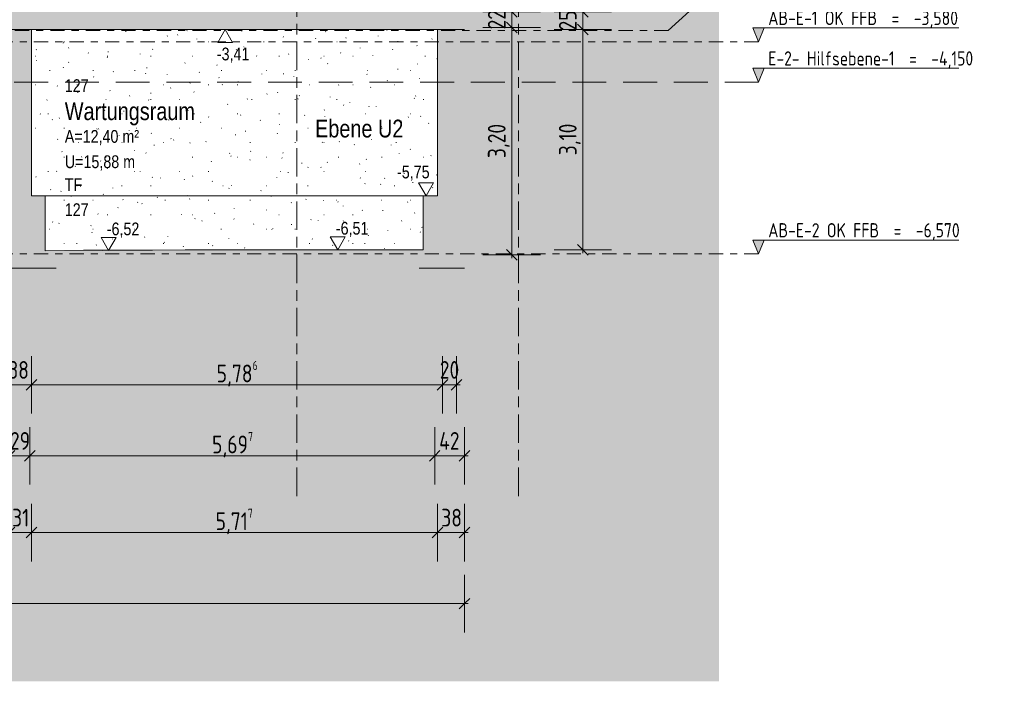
# Model space of a CAD drawing. Header units: metres. Extents: x -34 to 182, y -15 to 869.
# Tile 18 of 46: x 16 to 30, y -15 to -6. Entities that reach past the tile are written whole.
import ezdxf

# ---------------------------------------------------------------- set-up
doc = ezdxf.new("R2010")
doc.units = ezdxf.units.M
for name, pattern in [('_Ebene_', [0.4, 0.2, -0.1, 0, -0.1]), ('_Rasterlinie_', [0.75, 0.4, -0.1, 0.15, -0.1]), ('Abgebrochen', [0.714375, 0.47625, -0.238125])]:
    doc.linetypes.add(name, pattern=pattern)
for name, color, linetype, lineweight in [('A_Bem', 7, 'Continuous', 5), ('A_Bem-100', 7, 'Continuous', 5), ('A_Detailelemente', 7, 'Continuous', 9), ('A_Ebenen', 130, 'Continuous', 5), ('A_Geschossdecken', 7, 'Continuous', 5), ('A_Geschossdecken_Schraffur', 7, 'Continuous', 5), ('A_Hoehenkoten', 124, 'Continuous', 5), ('A_Notizen', 130, 'Continuous', 5), ('A_Raster', 128, 'Continuous', 5), ('A_Raum-Txt', 16, 'Continuous', 5), ('A_Wand', 244, 'Continuous', 5), ('A_Wand_Schraff', 1, 'Continuous', 5), ('A_Wände_Oberflächenschraffur', 244, 'Continuous', 5)]:
    doc.layers.add(name, color=color, linetype=linetype, lineweight=lineweight)
doc.styles.add('Arial', font='arial.ttf', dxfattribs={"width": 0.8, "height": 0.18})
doc.styles.add('Arial_B', font='txt', dxfattribs={"width": 0.8, "height": 0.25})
doc.styles.add('ISOCPEUR', font='isocpeur.ttf', dxfattribs={"width": 0.8, "height": 0.2})
doc.styles.add('ISOCPEUR_1', font='isocpeur.ttf', dxfattribs={"width": 0.8, "height": 0.25})
doc.dimstyles.new('BLB-Standard_2_5_Aussen', dxfattribs={"dimscale": 0.3048, "dimtxt": 0.248995, "dimasz": 0.492126, "dimexe": 1.32874, "dimexo": 0.0625, "dimgap": 0.032808, "dimtad": 1, "dimdec": 1, "dimlfac": 100, "dimrnd": 0.1, "dimdsep": 46, "dimtxsty": 'ISOCPEUR_1', "dimblk1": 'OBLIQUE', "dimblk2": 'OBLIQUE', "dimsah": 1, "dimcen": 0.09, "dimdle": 0.164042, "dimazin": 0, "dimtfac": 1, "dimtdec": 4, "dimtix": 1, "dimtmove": 0, "dimatfit": 3, "dimfxl": 1.32874, "dimfxlon": 1, "dimtvp": 1, "dimtolj": 1, "dimtzin": 0, "dimarcsym": 2})
doc.dimstyles.new('BLB-Standard_2_5_Aussen_1', dxfattribs={"dimscale": 0.3048, "dimtxt": 0.248995, "dimasz": 0.492126, "dimexe": 1.32874, "dimexo": 0.0625, "dimgap": 0.032808, "dimtad": 1, "dimrnd": 0.001, "dimzin": 0, "dimdsep": 46, "dimtxsty": 'ISOCPEUR_1', "dimblk1": 'OBLIQUE', "dimblk2": 'OBLIQUE', "dimsah": 1, "dimcen": 0.09, "dimdle": 0.164042, "dimazin": 0, "dimtfac": 1, "dimtdec": 4, "dimtix": 1, "dimtmove": 0, "dimatfit": 3, "dimfxl": 1.32874, "dimfxlon": 1, "dimtvp": 1, "dimtolj": 1, "dimtzin": 0, "dimarcsym": 2})
pattern_1 = [(0, (20.687, 18.796), (0.813, 0.203), [0.007, -0.603, 0.007, -0.603, -3.251]), (0, (20.687, 18.796), (0.813, 0.203), [-1.219, 0.007, -1.212, 0.007, -0.603, -1.422]), (0, (20.687, 18.796), (0.813, 0.203), [-3.048, 0.007, -0.4, 0.007, -1.009]), (120, (20.991, 18.897), (-0.5823032, 0.6025787), [0.007, -0.603, 0.007, -0.603, -3.251]), (120, (20.991, 18.897), (-0.5823032, 0.6025787), [-1.219, 0.007, -1.212, 0.007, -0.603, -1.422]), (120, (20.991, 18.897), (-0.5823032, 0.6025787), [-3.048, 0.007, -0.4, 0.007, -1.009]), (240, (21.093, 19.304), (-0.2306968, -0.8055787), [0.007, -0.603, 0.007, -0.603, -3.251]), (240, (21.093, 19.304), (-0.2306968, -0.8055787), [-1.219, 0.007, -1.212, 0.007, -0.603, -1.422]), (240, (21.093, 19.304), (-0.2306968, -0.8055787), [-3.048, 0.007, -0.4, 0.007, -1.009])]

# ---------------------------------------------------------------- blocks, each defined once
blk = doc.blocks.new('Ebene - Rohbau-1046864-B1')
at = {"layer": 'A_Ebenen'}
blk.add_hatch(color=256, dxfattribs=at).paths.add_polyline_path([(26.672, -2.599), (26.592, -2.795), (26.513, -2.599)], flags=0)
at = {"layer": 'A_Ebenen', "color": 170, "lineweight": 9}
for p, q in [((26.513, -2.599), (26.592, -2.795)), ((26.513, -2.599), (29.413, -2.599)), ((26.592, -2.795), (26.672, -2.599))]:
    blk.add_line(p, q, dxfattribs=at)
at = {"layer": 'A_Ebenen', "color": 251, "lineweight": 9}
for p, q in [((26.672, -2.599), (26.513, -2.599)), ((26.513, -2.599), (26.592, -2.795)), ((26.592, -2.795), (26.672, -2.599))]:
    blk.add_line(p, q, dxfattribs=at)
blk = doc.blocks.new('Höhenkoten - leer-6237472-B1')
at = {"layer": 'A_Hoehenkoten'}
for p, q in [((-24.774, -6.765), (-24.982, -6.765)), ((-24.878, -6.945), (-24.982, -6.765)), ((-24.878, -6.945), (-24.774, -6.765))]:
    blk.add_line(p, q, dxfattribs=at)
blk = doc.blocks.new('DIMBLOCK11-B1')
at = {"layer": 'A_Bem-100'}
for p, q in [((16.046, -11.804), (16.046, -12.614)), ((16.046, -12.209), (16.046, -11.804)), ((16.336, -11.804), (16.336, -12.614)), ((16.336, -12.209), (16.336, -11.804)), ((16.046, -12.209), (16.336, -12.209))]:
    blk.add_line(p, q, dxfattribs=at)
at = {"layer": 'A_Bem-100', "lineweight": 9}
for p, q in [((16.046, -12.209), (16.121, -12.134)), ((16.336, -12.209), (16.411, -12.134)), ((16.046, -12.209), (15.971, -12.284)), ((16.336, -12.209), (16.261, -12.284))]:
    blk.add_line(p, q, dxfattribs=at)
at = {"layer": 'A_Bem-100', "color": 0, "insert": (16.054, -11.873), "char_height": 0.25, "width": 0.32865, "attachment_point": 1, "line_spacing_factor": 1.149209, "style": 'ISOCPEUR_1'}
blk.add_mtext('29', dxfattribs=at)
blk = doc.blocks.new('_Oblique')
at = {"color": 0, "linetype": 'ByBlock', "lineweight": -2}
blk.add_line((-0.5, -0.5), (0.5, 0.5), dxfattribs=at)
blk = doc.blocks.new('DIMBLOCK12-B1')
at = {"layer": 'A_Bem-100'}
for p, q in [((16.336, -11.804), (16.336, -12.614)), ((16.336, -12.209), (16.336, -11.804)), ((22.033, -11.804), (22.033, -12.614)), ((22.033, -12.209), (22.033, -11.804)), ((16.336, -12.209), (22.033, -12.209))]:
    blk.add_line(p, q, dxfattribs=at)
at = {"layer": 'A_Bem-100', "lineweight": 9}
for p, q in [((16.336, -12.209), (16.411, -12.134)), ((22.033, -12.209), (22.108, -12.134)), ((16.336, -12.209), (16.261, -12.284)), ((22.033, -12.209), (21.958, -12.284))]:
    blk.add_line(p, q, dxfattribs=at)
at = {"layer": 'A_Bem-100', "color": 0, "insert": (18.899, -11.873), "char_height": 0.25, "width": 0.68419, "attachment_point": 1, "line_spacing_factor": 1.149209, "style": 'ISOCPEUR_1'}
blk.add_mtext('5,69\\A2\\H0.5x;\\S7^  ;\\H2x;', dxfattribs=at)
blk = doc.blocks.new('DIMBLOCK13-B1')
at = {"layer": 'A_Bem-100'}
for p, q in [((22.033, -11.804), (22.033, -12.614)), ((22.033, -12.209), (22.033, -11.804)), ((22.453, -11.804), (22.453, -12.614)), ((22.453, -12.209), (22.453, -11.804)), ((22.033, -12.209), (22.503, -12.209))]:
    blk.add_line(p, q, dxfattribs=at)
at = {"layer": 'A_Bem-100', "lineweight": 9}
for p, q in [((22.033, -12.209), (22.108, -12.134)), ((22.453, -12.209), (22.528, -12.134)), ((22.033, -12.209), (21.958, -12.284)), ((22.453, -12.209), (22.378, -12.284))]:
    blk.add_line(p, q, dxfattribs=at)
at = {"layer": 'A_Bem-100', "color": 0, "insert": (22.096, -11.873), "char_height": 0.25, "width": 0.35255, "attachment_point": 1, "line_spacing_factor": 1.149209, "style": 'ISOCPEUR_1'}
blk.add_mtext('42', dxfattribs=at)
blk = doc.blocks.new('DIMBLOCK28-B1')
at = {"layer": 'A_Bem-100'}
for p, q in [((15.976, -10.804), (15.976, -11.614)), ((15.976, -11.209), (15.976, -10.804)), ((16.356, -10.804), (16.356, -11.614)), ((16.356, -11.209), (16.356, -10.804)), ((15.976, -11.209), (16.356, -11.209))]:
    blk.add_line(p, q, dxfattribs=at)
at = {"layer": 'A_Bem-100', "lineweight": 9}
for p, q in [((15.976, -11.209), (15.901, -11.284)), ((15.976, -11.209), (16.051, -11.134)), ((16.356, -11.209), (16.281, -11.284)), ((16.356, -11.209), (16.431, -11.134))]:
    blk.add_line(p, q, dxfattribs=at)
at = {"layer": 'A_Bem-100', "color": 0, "insert": (16.029, -10.873), "char_height": 0.25, "width": 0.32865, "attachment_point": 1, "line_spacing_factor": 1.149209, "style": 'ISOCPEUR_1'}
blk.add_mtext('38', dxfattribs=at)
blk = doc.blocks.new('DIMBLOCK29-B1')
at = {"layer": 'A_Bem-100'}
for p, q in [((16.356, -10.804), (16.356, -11.614)), ((16.356, -11.209), (16.356, -10.804)), ((22.142, -10.804), (22.142, -11.614)), ((22.142, -11.209), (22.142, -10.804)), ((16.356, -11.209), (22.142, -11.209))]:
    blk.add_line(p, q, dxfattribs=at)
at = {"layer": 'A_Bem-100', "lineweight": 9}
for p, q in [((16.356, -11.209), (16.281, -11.284)), ((16.356, -11.209), (16.431, -11.134)), ((22.142, -11.209), (22.067, -11.284)), ((22.142, -11.209), (22.217, -11.134))]:
    blk.add_line(p, q, dxfattribs=at)
at = {"layer": 'A_Bem-100', "color": 0, "insert": (18.964, -10.873), "char_height": 0.25, "width": 0.68419, "attachment_point": 1, "line_spacing_factor": 1.149209, "style": 'ISOCPEUR_1'}
blk.add_mtext('5,78\\A2\\H0.5x;\\S6^  ;\\H2x;', dxfattribs=at)
blk = doc.blocks.new('DIMBLOCK30-B1')
at = {"layer": 'A_Bem-100'}
for p, q in [((22.142, -10.804), (22.142, -11.614)), ((22.142, -11.209), (22.142, -10.804)), ((22.342, -10.804), (22.342, -11.614)), ((22.342, -11.209), (22.342, -10.804)), ((22.142, -11.209), (22.392, -11.209))]:
    blk.add_line(p, q, dxfattribs=at)
at = {"layer": 'A_Bem-100', "lineweight": 9}
for p, q in [((22.142, -11.209), (22.067, -11.284)), ((22.142, -11.209), (22.217, -11.134)), ((22.342, -11.209), (22.267, -11.284)), ((22.342, -11.209), (22.417, -11.134))]:
    blk.add_line(p, q, dxfattribs=at)
at = {"layer": 'A_Bem-100', "color": 0, "insert": (22.105, -10.873), "char_height": 0.25, "width": 0.32865, "attachment_point": 1, "line_spacing_factor": 1.149209, "style": 'ISOCPEUR_1'}
blk.add_mtext('20', dxfattribs=at)
blk = doc.blocks.new('DIMBLOCK50-B1')
at = {"layer": 'A_Bem-100'}
for p, q in [((16.046, -12.885), (16.046, -13.695)), ((16.046, -13.29), (16.046, -12.885)), ((16.356, -12.885), (16.356, -13.695)), ((16.356, -13.29), (16.356, -12.885)), ((16.046, -13.29), (16.356, -13.29))]:
    blk.add_line(p, q, dxfattribs=at)
at = {"layer": 'A_Bem-100', "lineweight": 9}
for p, q in [((16.046, -13.29), (15.971, -13.365)), ((16.046, -13.29), (16.121, -13.215)), ((16.356, -13.29), (16.281, -13.365)), ((16.356, -13.29), (16.431, -13.215))]:
    blk.add_line(p, q, dxfattribs=at)
at = {"layer": 'A_Bem-100', "color": 0, "insert": (16.084, -12.954), "char_height": 0.25, "width": 0.28085, "attachment_point": 1, "line_spacing_factor": 1.149209, "style": 'ISOCPEUR_1'}
blk.add_mtext('31', dxfattribs=at)
blk = doc.blocks.new('DIMBLOCK51-B1')
at = {"layer": 'A_Bem-100'}
for p, q in [((16.356, -12.885), (16.356, -13.695)), ((16.356, -13.29), (16.356, -12.885)), ((22.073, -12.885), (22.073, -13.695)), ((22.073, -13.29), (22.073, -12.885)), ((16.356, -13.29), (22.073, -13.29))]:
    blk.add_line(p, q, dxfattribs=at)
at = {"layer": 'A_Bem-100', "lineweight": 9}
for p, q in [((16.356, -13.29), (16.281, -13.365)), ((16.356, -13.29), (16.431, -13.215)), ((22.073, -13.29), (21.998, -13.365)), ((22.073, -13.29), (22.148, -13.215))]:
    blk.add_line(p, q, dxfattribs=at)
at = {"layer": 'A_Bem-100', "color": 0, "insert": (18.949, -12.954), "char_height": 0.25, "width": 0.63639, "attachment_point": 1, "line_spacing_factor": 1.149209, "style": 'ISOCPEUR_1'}
blk.add_mtext('5,71\\A2\\H0.5x;\\S7^  ;\\H2x;', dxfattribs=at)
blk = doc.blocks.new('DIMBLOCK52-B1')
at = {"layer": 'A_Bem-100'}
for p, q in [((22.073, -12.885), (22.073, -13.695)), ((22.073, -13.29), (22.073, -12.885)), ((22.453, -12.885), (22.453, -13.695)), ((22.453, -13.29), (22.453, -12.885)), ((22.073, -13.29), (22.503, -13.29))]:
    blk.add_line(p, q, dxfattribs=at)
at = {"layer": 'A_Bem-100', "lineweight": 9}
for p, q in [((22.073, -13.29), (21.998, -13.365)), ((22.073, -13.29), (22.148, -13.215)), ((22.453, -13.29), (22.378, -13.365)), ((22.453, -13.29), (22.528, -13.215))]:
    blk.add_line(p, q, dxfattribs=at)
at = {"layer": 'A_Bem-100', "color": 0, "insert": (22.126, -12.954), "char_height": 0.25, "width": 0.32865, "attachment_point": 1, "line_spacing_factor": 1.149209, "style": 'ISOCPEUR_1'}
blk.add_mtext('38', dxfattribs=at)
blk = doc.blocks.new('DIMBLOCK53-B1')
at = {"layer": 'A_Bem-100'}
for p, q in [((22.713, -6.175), (23.523, -6.175)), ((23.118, -6.175), (22.713, -6.175)), ((23.118, -9.425), (23.118, -6.175)), ((22.713, -9.375), (23.523, -9.375)), ((23.118, -9.375), (22.713, -9.375))]:
    blk.add_line(p, q, dxfattribs=at)
at = {"layer": 'A_Bem-100', "lineweight": 9}
for p, q in [((23.118, -6.175), (23.043, -6.1)), ((23.118, -6.175), (23.193, -6.25)), ((23.118, -9.375), (23.043, -9.3)), ((23.118, -9.375), (23.193, -9.45))]:
    blk.add_line(p, q, dxfattribs=at)
at = {"layer": 'A_Bem-100', "color": 0, "insert": (22.782, -8.015), "char_height": 0.25, "width": 0.57664, "attachment_point": 1, "rotation": 90, "line_spacing_factor": 1.149209, "style": 'ISOCPEUR_1'}
blk.add_mtext('3,20', dxfattribs=at)
blk = doc.blocks.new('DIMBLOCK54-B1')
at = {"layer": 'A_Bem-100'}
for p, q in [((22.713, -5.955), (23.523, -5.955)), ((23.118, -5.955), (22.713, -5.955)), ((23.118, -6.175), (23.118, -5.955)), ((22.713, -6.175), (23.523, -6.175)), ((23.118, -6.175), (22.713, -6.175))]:
    blk.add_line(p, q, dxfattribs=at)
at = {"layer": 'A_Bem-100', "lineweight": 9}
for p, q in [((23.118, -5.955), (23.043, -5.88)), ((23.118, -5.955), (23.193, -6.03)), ((23.118, -6.175), (23.043, -6.1)), ((23.118, -6.175), (23.193, -6.25))]:
    blk.add_line(p, q, dxfattribs=at)
at = {"layer": 'A_Bem-100', "color": 0, "insert": (22.782, -6.202), "char_height": 0.25, "width": 0.32865, "attachment_point": 1, "rotation": 90, "line_spacing_factor": 1.149209, "style": 'ISOCPEUR_1'}
blk.add_mtext('22', dxfattribs=at)
blk = doc.blocks.new('DIMBLOCK61-B1')
at = {"layer": 'A_Bem-100'}
for p, q in [((23.713, -6.205), (24.523, -6.205)), ((24.118, -6.205), (23.713, -6.205)), ((24.118, -9.355), (24.118, -6.205)), ((23.713, -9.305), (24.523, -9.305)), ((24.118, -9.305), (23.713, -9.305))]:
    blk.add_line(p, q, dxfattribs=at)
at = {"layer": 'A_Bem-100', "lineweight": 9}
for p, q in [((24.118, -6.205), (24.043, -6.13)), ((24.118, -6.205), (24.193, -6.28)), ((24.118, -9.305), (24.043, -9.23)), ((24.118, -9.305), (24.193, -9.38))]:
    blk.add_line(p, q, dxfattribs=at)
at = {"layer": 'A_Bem-100', "color": 0, "insert": (23.782, -7.975), "char_height": 0.25, "width": 0.52883, "attachment_point": 1, "rotation": 90, "line_spacing_factor": 1.149209, "style": 'ISOCPEUR_1'}
blk.add_mtext('3,10', dxfattribs=at)
blk = doc.blocks.new('DIMBLOCK62-B1')
at = {"layer": 'A_Bem-100'}
for p, q in [((23.713, -5.955), (24.523, -5.955)), ((24.118, -5.955), (23.713, -5.955)), ((24.118, -6.205), (24.118, -5.955)), ((23.713, -6.205), (24.523, -6.205)), ((24.118, -6.205), (23.713, -6.205))]:
    blk.add_line(p, q, dxfattribs=at)
at = {"layer": 'A_Bem-100', "lineweight": 9}
for p, q in [((24.118, -5.955), (24.043, -5.88)), ((24.118, -5.955), (24.193, -6.03)), ((24.118, -6.205), (24.043, -6.13)), ((24.118, -6.205), (24.193, -6.28))]:
    blk.add_line(p, q, dxfattribs=at)
at = {"layer": 'A_Bem-100', "color": 0, "insert": (23.782, -6.217), "char_height": 0.25, "width": 0.32865, "attachment_point": 1, "rotation": 90, "line_spacing_factor": 1.149209, "style": 'ISOCPEUR_1'}
blk.add_mtext('25', dxfattribs=at)
blk = doc.blocks.new('DIMBLOCK82-B1')
at = {"layer": 'A_Bem-100'}
for p, q in [((-26.693, -13.885), (-26.693, -14.695)), ((-26.693, -14.29), (-26.693, -13.885)), ((22.453, -13.885), (22.453, -14.695)), ((22.453, -14.29), (22.453, -13.885)), ((-26.743, -14.29), (22.503, -14.29))]:
    blk.add_line(p, q, dxfattribs=at)
at = {"layer": 'A_Bem-100', "lineweight": 9}
for p, q in [((-26.693, -14.29), (-26.618, -14.215)), ((22.453, -14.29), (22.528, -14.215)), ((-26.693, -14.29), (-26.768, -14.365)), ((22.453, -14.29), (22.378, -14.365))]:
    blk.add_line(p, q, dxfattribs=at)
at = {"layer": 'A_Bem-100', "color": 0, "insert": (-2.474, -13.954), "char_height": 0.25, "width": 0.84852, "attachment_point": 1, "line_spacing_factor": 1.149209, "style": 'ISOCPEUR_1'}
blk.add_mtext('49,14\\A2\\H0.5x;\\S6^  ;\\H2x;', dxfattribs=at)

msp = doc.modelspace()

# ---------------------------------------------------------------- hatches: boundary and pattern name
at = {"layer": 'A_Detailelemente'}
msp.add_hatch(color=254, dxfattribs=at).paths.add_polyline_path([(-1.4536, -15.3838), (26.0353, -15.3838), (26.0353, -4.2673), (25.1763, -4.2666), (24.1185, -4.2651), (22.4528, -4.2651), (22.4528, -9.5651), (22.8028, -9.5651), (22.8028, -10.0651), (21.8128, -10.0651), (21.8128, -9.5651), (16.706, -9.5651), (16.706, -10.0651), (15.696, -10.0651), (15.696, -9.5651), (-0.361, -9.5651), (-0.361, -10.0651), (-1.361, -10.0651), (-1.361, -9.5651), (-13.375, -9.5651), (-13.375, -10.0651), (-14.3709, -10.0651), (-14.3709, -9.5651), (-14.026, -9.5651), (-14.026, -7.1851), (-19.8818, -7.1851), (-19.8818, -9.5451), (-19.5319, -9.5451), (-19.5319, -10.0451), (-20.4618, -10.0451), (-20.4618, -9.5451), (-22.7623, -9.5451), (-22.7623, -10.0451), (-23.7623, -10.0451), (-23.7623, -9.5451), (-23.4123, -9.5451), (-23.4123, -7.1851), (-24.5344, -7.1851), (-24.5344, -8.0351), (-26.6944, -8.0351), (-26.6944, -9.3651), (-28.9424, -9.3651), (-28.9424, -15.3838), (-8.3258, -15.3838)], flags=0)
at = {"layer": 'A_Geschossdecken_Schraffur', "lineweight": 9}
for points in [[(16.046, -6.2051), (22.2628, -6.2051), (22.2628, -5.9551), (16.046, -5.9551)], [(22.4528, -9.5651), (22.4528, -9.3051), (18.7641, -9.3051), (17.3555, -9.3148), (17.0907, -9.3106), (16.3677, -9.3251), (16.0442, -9.3751), (10.4043, -9.3751), (5.4187, -9.3789), (1.9826, -9.3751), (-1.0001, -9.3751), (-1.0001, -9.5651), (21.8128, -9.5651)]]:
    msp.add_hatch(color=253, dxfattribs=at).paths.add_polyline_path(points, flags=0)
h = msp.add_hatch(color=253, dxfattribs=at)
h.paths.add_polyline_path([(-13.375, -10.0651), (-13.375, -9.5651), (-14.3709, -9.5651), (-14.3709, -10.0651)], flags=0)
h.paths.add_polyline_path([(16.706, -10.0651), (16.706, -9.5651), (15.696, -9.5651), (15.696, -10.0651)], flags=0)
h.paths.add_polyline_path([(-1.361, -10.0651), (-0.361, -10.0651), (-0.361, -9.5651), (-1.361, -9.5651), (-1.361, -9.768)], flags=0)
h.paths.add_polyline_path([(21.8128, -10.0651), (22.8028, -10.0651), (22.8028, -9.5651), (21.8128, -9.5651), (21.8128, -9.768)], flags=0)
at = {"layer": 'A_Wand_Schraff', "lineweight": 9}
for points in [[(22.4528, -6.2051), (22.4528, -4.2651), (22.0328, -4.2651), (22.0328, -5.9551), (22.2628, -5.9551), (22.2628, -6.2051)], [(16.356, -8.5451), (16.356, -6.2051), (16.046, -6.2051), (16.046, -8.5451)], [(22.4528, -8.5451), (22.4528, -6.2051), (22.0728, -6.2051), (22.0728, -8.5451)], [(16.1106, -9.3651), (16.3677, -9.3251), (16.551, -9.3214), (16.551, -8.5451), (15.851, -8.5451), (15.851, -9.3651)], [(21.8728, -9.3051), (22.4528, -9.3051), (22.4528, -8.5451), (21.8728, -8.5451)]]:
    msp.add_hatch(color=253, dxfattribs=at).paths.add_polyline_path(points, flags=0)
at = {"layer": 'A_Wände_Oberflächenschraffur'}
h = msp.add_hatch(dxfattribs=at)
h.set_pattern_fill('FP_1', style=0, pattern_type=2)
h.set_pattern_definition(pattern_1)
h.paths.add_polyline_path([(18.5219, -8.5451), (22.0728, -8.5451), (22.0728, -6.2051), (16.356, -6.2051), (16.356, -8.5451), (17.445, -8.5451)], flags=0)
h = msp.add_hatch(dxfattribs=at)
h.set_pattern_fill('FP_1', style=0, pattern_type=2)
h.set_pattern_definition(pattern_1)
h.paths.add_polyline_path([(16.551, -9.3214), (17.1377, -9.3097), (17.3567, -9.3131), (18.5219, -9.3051), (21.8728, -9.3051), (21.8728, -8.5451), (16.551, -8.5451), (16.551, -9.3148)], flags=0)

# ---------------------------------------------------------------- linework, layer by layer
at = {"layer": 'A_Ebenen', "color": 170, "lineweight": 9}
msp.add_line((25.3224, -6.2151), (26.0846, -5.5182), dxfattribs=at)
at = {"layer": 'A_Ebenen', "color": 170, "linetype": '_Ebene_', "lineweight": 9}
for p, q in [((25.3224, -6.2151), (-29.4728, -6.2151)), ((26.5924, -6.3751), (-30.8344, -6.3751)), ((26.5924, -9.3651), (-30.8344, -9.3651))]:
    msp.add_line(p, q, dxfattribs=at)
at = {"layer": 'A_Ebenen', "color": 31, "linetype": 'Abgebrochen'}
msp.add_line((26.5924, -6.9451), (-30.8344, -6.9451), dxfattribs=at)
at = {"layer": 'A_Geschossdecken', "color": 250, "lineweight": 9}
for p, q in [((16.046, -6.2051), (22.2628, -6.2051)), ((17.0907, -9.3106), (16.551, -9.3214)), ((17.1377, -9.3097), (17.0907, -9.3106)), ((17.3555, -9.3148), (17.0907, -9.3106)), ((18.7641, -9.3051), (17.3555, -9.3148)), ((17.3567, -9.3131), (17.3555, -9.3148)), ((21.8728, -9.3051), (18.5219, -9.3051)), ((15.696, -9.5651), (16.706, -9.5651)), ((21.8128, -9.5651), (22.4528, -9.5651))]:
    msp.add_line(p, q, dxfattribs=at)
at = {"layer": 'A_Raster', "linetype": '_Rasterlinie_', "lineweight": 9}
for p, q in [((20.0914, -12.7741), (20.0914, 6.7822)), ((23.2114, -12.7741), (23.2114, 6.7822))]:
    msp.add_line(p, q, dxfattribs=at)
at = {"layer": 'A_Wand', "color": 250, "lineweight": 9}
for p, q in [((16.356, -8.5451), (16.356, -6.2051)), ((22.0728, -6.2051), (22.0728, -8.5451)), ((22.2628, -6.2051), (22.4528, -6.2051)), ((22.0728, -8.5451), (16.356, -8.5451)), ((16.551, -9.3214), (16.551, -8.5451)), ((21.8728, -8.5451), (21.8728, -9.3051)), ((17.1377, -9.3097), (17.3567, -9.3131)), ((17.3567, -9.3131), (18.5219, -9.3051))]:
    msp.add_line(p, q, dxfattribs=at)

# ---------------------------------------------------------------- block references
at = {"layer": 'A_Ebenen', "color": 251, "lineweight": 9}
for p in [(0, -3.58), (0, -4.15), (0, -6.57)]:
    msp.add_blockref('Ebene - Rohbau-1046864-B1', p, dxfattribs=at)
at = {"layer": 'A_Hoehenkoten', "extrusion": (0, 0, -1), "rotation": 180}
msp.add_blockref('Höhenkoten - leer-6237472-B1', (-43.9623, -13.1502), dxfattribs=at)
at = {"layer": 'A_Hoehenkoten'}
for p in [(46.7893, -1.6), (42.3212, -2.3691), (45.5457, -2.36)]:
    msp.add_blockref('Höhenkoten - leer-6237472-B1', p, dxfattribs=at)

# ---------------------------------------------------------------- texts
at = {"layer": 'A_Ebenen', "color": 7, "char_height": 0.2, "attachment_point": 1, "style": 'ISOCPEUR'}
for s, insert, width in [('AB-E-1 OK FFB  =  -3,580', (26.7288, -5.9409), 3.270885), ('E-2- Hilfsebene-1  =  -4,150', (26.7288, -6.5109), 3.565906), ('AB-E-2 OK FFB  =  -6,570', (26.7288, -8.9309), 3.315779)]:
    msp.add_mtext(s, dxfattribs=dict(at, insert=insert, width=width))
at = {"layer": 'A_Hoehenkoten', "char_height": 0.18, "width": 0.542095, "attachment_point": 1, "line_spacing_factor": 0.941778, "style": 'Arial'}
for s, insert in [('-3,41', (18.9665, -6.4582)), ('-5,75', (21.5033, -8.1201)), ('-6,52', (17.4171, -8.922)), ('-6,51', (20.6417, -8.9129))]:
    msp.add_mtext(s, dxfattribs=dict(at, insert=insert))
at = {"layer": 'A_Notizen', "color": 7, "insert": (20.3496, -7.4737), "char_height": 0.25, "width": 1.532827, "attachment_point": 1, "style": 'Arial_B'}
msp.add_mtext('Ebene U2', dxfattribs=at)
at = {"layer": 'A_Raum-Txt', "attachment_point": 1}
for s, insert, char_height, width, style in [('127', (16.826, -6.9039), 0.18, 0.40405, 'Arial'), ('Wartungsraum', (16.826, -7.2293), 0.25, 2.379408, 'Arial_B'), ('A=12,40 m²', (16.826, -7.6192), 0.18, 1.244219, 'Arial'), ('U=15,88 m', (16.826, -7.9758), 0.18, 1.180084, 'Arial'), ('TF', (16.826, -8.2984), 0.18, 0.295021, 'Arial'), ('127', (16.826, -8.6511), 0.18, 0.40405, 'Arial')]:
    msp.add_mtext(s, dxfattribs=dict(at, insert=insert, char_height=char_height, width=width, style=style))

# ---------------------------------------------------------------- dimensions: what is measured, and where the dimension line sits
at = {"layer": 'A_Bem'}
for base, p1, p2, dimstyle, override, picture, middle in [((23.1185, -5.9551), (22.7135, -6.1751), (22.7135, -5.9551), 'BLB-Standard_2_5_Aussen', {"dimpost": '<>', "dimfxl": 0.22}, 'DIMBLOCK54-B1', (22.9835, -6.0651)), ((24.1185, -5.9551), (23.7135, -6.2051), (23.7135, -5.9551), 'BLB-Standard_2_5_Aussen', {"dimpost": '<>', "dimfxl": 0.25}, 'DIMBLOCK62-B1', (23.9835, -6.0801)), ((23.1185, -6.1751), (22.7135, -9.3751), (22.7135, -6.1751), 'BLB-Standard_2_5_Aussen_1', {"dimpost": '<>', "dimfxl": 3.2}, 'DIMBLOCK53-B1', (22.9835, -7.7751)), ((24.1185, -6.2051), (23.7135, -9.3051), (23.7135, -6.2051), 'BLB-Standard_2_5_Aussen_1', {"dimpost": '<>', "dimfxl": 3.1}, 'DIMBLOCK61-B1', (23.9835, -7.7551))]:
    dim = msp.add_linear_dim(base=base, p1=p1, p2=p2, angle=90, dimstyle=dimstyle, override=override, dxfattribs=at)
    dim.commit()
    dim.dimension.update_dxf_attribs({"geometry": picture, "text_midpoint": middle})
for base, p1, p2, override, picture, middle in [((16.3564, -11.2092), (15.9764, -10.8042), (16.3564, -10.8042), {"dimpost": '<>', "dimfxl": 0.38}, 'DIMBLOCK28-B1', (16.1664, -11.0742)), ((22.3423, -11.2092), (22.1423, -10.8042), (22.3423, -10.8042), {"dimpost": '<>', "dimfxl": 0.2}, 'DIMBLOCK30-B1', (22.2423, -11.0742)), ((16.336, -12.2092), (16.046, -11.8042), (16.336, -11.8042), {"dimpost": '<>', "dimfxl": 0.29}, 'DIMBLOCK11-B1', (16.191, -12.0742)), ((22.4528, -12.2092), (22.0328, -11.8042), (22.4528, -11.8042), {"dimpost": '<>', "dimfxl": 0.42}, 'DIMBLOCK13-B1', (22.2428, -12.0742)), ((16.356, -13.2905), (16.046, -12.8855), (16.356, -12.8855), {"dimpost": '<>', "dimfxl": 0.31}, 'DIMBLOCK50-B1', (16.201, -13.1555)), ((22.4528, -13.2905), (22.0728, -12.8855), (22.4528, -12.8855), {"dimpost": '<>', "dimfxl": 0.38}, 'DIMBLOCK52-B1', (22.2628, -13.1555))]:
    dim = msp.add_linear_dim(base=base, p1=p1, p2=p2, dimstyle='BLB-Standard_2_5_Aussen', override=override, dxfattribs=at)
    dim.commit()
    dim.dimension.update_dxf_attribs({"geometry": picture, "text_midpoint": middle})
for base, p1, p2, text, override, picture, middle in [((22.1423, -11.2092), (16.3564, -10.8042), (22.1423, -10.8042), '\\A1;5,78\\Q;{\\A1;{\\H0.5x;\\S6^ ;}}', {"dimpost": '<>', "dimfxl": 5.785922}, 'DIMBLOCK29-B1', (19.2493, -11.0492)), ((22.0328, -12.2092), (16.336, -11.8042), (22.0328, -11.8042), '\\A1;5,69\\Q;{\\A1;{\\H0.5x;\\S7^ ;}}', {"dimpost": '<>', "dimfxl": 5.696802}, 'DIMBLOCK12-B1', (19.1844, -12.0492)), ((22.0728, -13.2905), (16.356, -12.8855), (22.0728, -12.8855), '\\A1;5,71\\Q;{\\A1;{\\H0.5x;\\S7^ ;}}', {"dimpost": '<>', "dimfxl": 5.716802}, 'DIMBLOCK51-B1', (19.2144, -13.1305)), ((22.4528, -14.2905), (-26.6933, -13.8855), (22.4528, -13.8855), '\\A1;49,14\\Q;{\\A1;{\\H0.5x;\\S6^ ;}}', {"dimpost": '<>', "dimfxl": 49.146051}, 'DIMBLOCK82-B1', (-2.1202, -14.1305))]:
    dim = msp.add_linear_dim(base=base, p1=p1, p2=p2, text=text, dimstyle='BLB-Standard_2_5_Aussen_1', override=override, dxfattribs=at)
    dim.commit()
    dim.dimension.update_dxf_attribs({"geometry": picture, "text_midpoint": middle})

doc.saveas('drawing.dxf')
